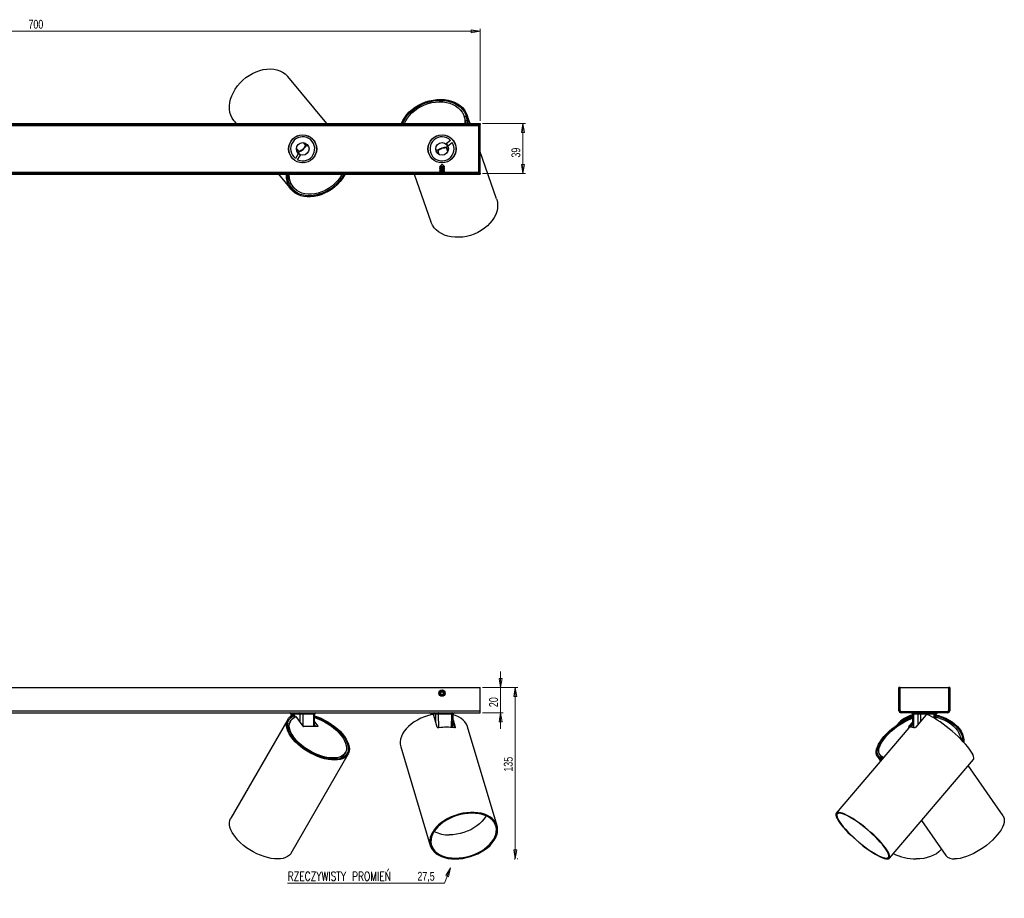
# Model space of a CAD drawing. Header units: millimetres. Extents: x 223 to 1014, y 381 to 728.
# Tile 2 of 2: x 626 to 1014, y 381 to 728. Entities that reach past the tile are written whole.
import ezdxf

# ---------------------------------------------------------------- set-up
doc = ezdxf.new("R2010")
doc.units = ezdxf.units.MM
doc.header["$PDSIZE"] = -1
doc.linetypes.add('CENTERX2', pattern=[20.32, 12.7, -2.54, 2.54, -2.54])
doc.styles.add('SLDTEXTSTYLE0', font='TXT', dxfattribs={"width": 0.75})
doc.styles.add('SLDTEXTSTYLE1', font='TXT', dxfattribs={"width": 0.75, "bigfont": 'bigfont'})
doc.dimstyles.new('SLDDIMSTYLE0', dxfattribs={"dimtxt": 3.5, "dimasz": 3.556, "dimexe": 0, "dimexo": 0.0625, "dimgap": 0.875, "dimtad": 1, "dimdec": 0, "dimlfac": 2, "dimrnd": 1e-09, "dimzin": 12, "dimdsep": 46, "dimtxsty": 'SLDTEXTSTYLE0', "dimblk1": 'CLOSED', "dimblk2": 'CLOSED', "dimsah": 1, "dimcen": 0.09, "dimadec": 0, "dimazin": 3, "dimtfac": 1, "dimtofl": 0, "dimtmove": 0, "dimatfit": 3, "dimldrblk": 'CLOSED', "dimfxl": 0, "dimfrac": 2, "dimtolj": 1, "dimtzin": 12, "dimarcsym": 0})
doc.dimstyles.new('SLDDIMSTYLE1', dxfattribs={"dimtxt": 3.5, "dimasz": 3.556, "dimexe": 0, "dimexo": 0.0625, "dimgap": 0.875, "dimtad": 1, "dimdec": 0, "dimlfac": 2, "dimrnd": 1e-09, "dimzin": 12, "dimdsep": 46, "dimtxsty": 'SLDTEXTSTYLE0', "dimblk1": 'CLOSED', "dimblk2": 'CLOSED', "dimsah": 1, "dimcen": 0.09, "dimadec": 0, "dimazin": 3, "dimtfac": 1, "dimtdec": 0, "dimtmove": 0, "dimatfit": 0, "dimldrblk": 'CLOSED', "dimfxl": 0, "dimfrac": 2, "dimtolj": 1, "dimtzin": 12, "dimarcsym": 0})
doc.dimstyles.new('SLDDIMSTYLE2', dxfattribs={"dimtxt": 3.5, "dimasz": 3.556, "dimexe": 0, "dimexo": 0.0625, "dimgap": 0.875, "dimtad": 0, "dimtih": 1, "dimtoh": 1, "dimdec": 1, "dimlfac": 2, "dimrnd": 1e-09, "dimzin": 12, "dimdsep": 46, "dimtxsty": 'SLDTEXTSTYLE0', "dimblk1": 'CLOSED', "dimblk2": 'CLOSED', "dimsah": 1, "dimcen": 0, "dimadec": 0, "dimazin": 3, "dimtfac": 1, "dimtdec": 1, "dimtofl": 0, "dimtmove": 0, "dimatfit": 3, "dimldrblk": 'CLOSED', "dimfxl": 0, "dimfrac": 2, "dimtolj": 1, "dimtzin": 12, "dimarcsym": 0})
doc.dimstyles.new('SLDDIMSTYLE3', dxfattribs={"dimtxt": 3.5, "dimasz": 3.556, "dimexe": 0, "dimexo": 0.0625, "dimgap": 0.875, "dimtad": 1, "dimdec": 0, "dimlfac": 2, "dimrnd": 1e-09, "dimzin": 12, "dimdsep": 46, "dimtxsty": 'SLDTEXTSTYLE0', "dimblk1": 'CLOSED', "dimblk2": 'CLOSED', "dimsah": 1, "dimcen": 0.09, "dimadec": 0, "dimazin": 3, "dimtfac": 1, "dimtdec": 0, "dimtofl": 0, "dimtmove": 0, "dimatfit": 3, "dimldrblk": 'CLOSED', "dimfxl": 0, "dimfrac": 2, "dimtolj": 1, "dimtzin": 12, "dimarcsym": 0})

# ---------------------------------------------------------------- blocks, each defined once
blk = doc.blocks.new('_Closed')
at = {"color": 0, "linetype": 'ByBlock', "lineweight": -2}
for p, q in [((-1, 0.166667), (0, 0)), ((-1, 0.166667), (-1, -0.166667)), ((0, 0), (-1, -0.166667)), ((0, 0), (-1, 0))]:
    blk.add_line(p, q, dxfattribs=at)
blk = doc.blocks.new('_D')
at = {"color": 7, "linetype": 'Continuous', "lineweight": 0}
for p, q in [((808.49, 464.55), (822.39, 464.55)), ((821.39, 396.85), (821.39, 464.55)), ((822.14, 396.85), (822.39, 396.85))]:
    blk.add_line(p, q, dxfattribs=at)
at = {"color": 7, "linetype": 'Continuous', "lineweight": 18, "xscale": 3.556, "yscale": 3.556}
for p, rotation in [((821.39, 464.55), 90.0000000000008), ((821.39, 396.85), 270.0000000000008)]:
    blk.add_blockref('_Closed', p, dxfattribs=dict(at, rotation=rotation))
at = {"color": 7, "linetype": 'Continuous', "lineweight": 18, "insert": (816.88, 431.29), "char_height": 3.5, "attachment_point": 1, "rotation": 90, "style": 'SLDTEXTSTYLE0'}
blk.add_mtext('135', dxfattribs=at)
blk = doc.blocks.new('_D_1')
at = {"color": 7, "linetype": 'Continuous', "lineweight": 0}
for p, q in [((815.56, 464.55), (815.56, 470.9)), ((808.49, 464.55), (816.56, 464.55)), ((815.56, 464.55), (815.56, 454.55)), ((808.49, 454.55), (816.56, 454.55)), ((815.56, 454.55), (815.56, 448.2))]:
    blk.add_line(p, q, dxfattribs=at)
at = {"color": 7, "linetype": 'Continuous', "lineweight": 18, "xscale": 3.556, "yscale": 3.556}
for p, rotation in [((815.56, 464.55, -34.09), 270.0000000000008), ((815.56, 454.55, -34.09), 90.0000000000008)]:
    blk.add_blockref('_Closed', p, dxfattribs=dict(at, rotation=rotation))
at = {"color": 7, "linetype": 'Continuous', "lineweight": 18, "insert": (811.05, 456.77), "char_height": 3.5, "attachment_point": 1, "rotation": 90, "style": 'SLDTEXTSTYLE0'}
blk.add_mtext('20', dxfattribs=at)
blk = doc.blocks.new('_D_2')
at = {"color": 7, "linetype": 'Continuous', "lineweight": 0}
for p, q in [((795.88, 393.33), (793.4, 387.22)), ((793.4, 387.22), (731.54, 387.22))]:
    blk.add_line(p, q, dxfattribs=at)
at = {"color": 7, "linetype": 'Continuous', "lineweight": 18, "xscale": 3.556, "yscale": 3.556, "rotation": 67.92882569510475}
blk.add_blockref('_Closed', (795.88, 393.33, 23.24), dxfattribs=at)
at = {"color": 7, "linetype": 'Continuous', "lineweight": 18, "char_height": 3.5, "attachment_point": 1}
for s, insert, style in [('RZECZYWISTY PROMIEŃ', (731.54, 391.73), 'SLDTEXTSTYLE1'), ('27,5', (782.76, 391.73), 'SLDTEXTSTYLE0')]:
    blk.add_mtext(s, dxfattribs=dict(at, insert=insert, style=style))
blk = doc.blocks.new('_D_3')
at = {"color": 7, "linetype": 'Continuous', "lineweight": 0}
for p, q in [((457.49, 688.17), (457.49, 724.59)), ((457.49, 723.59), (807.49, 723.59)), ((807.49, 688.17), (807.49, 724.59))]:
    blk.add_line(p, q, dxfattribs=at)
at = {"color": 7, "linetype": 'Continuous', "lineweight": 18, "xscale": 3.556, "yscale": 3.556, "rotation": 180.0000000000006}
blk.add_blockref('_Closed', (457.49, 723.59, 43.8), dxfattribs=at)
at = {"color": 7, "linetype": 'Continuous', "lineweight": 18, "xscale": 3.556, "yscale": 3.556}
blk.add_blockref('_Closed', (807.49, 723.59, 43.8), dxfattribs=at)
at = {"color": 7, "linetype": 'Continuous', "lineweight": 18, "insert": (629.26, 728.11), "char_height": 3.5, "attachment_point": 1, "style": 'SLDTEXTSTYLE0'}
blk.add_mtext('700', dxfattribs=at)
blk = doc.blocks.new('_D_4')
at = {"color": 7, "linetype": 'Continuous', "lineweight": 0}
for p, q in [((808.49, 687.17), (825.38, 687.17)), ((824.38, 687.17), (824.38, 667.5)), ((808.49, 667.5), (825.38, 667.5))]:
    blk.add_line(p, q, dxfattribs=at)
at = {"color": 7, "linetype": 'Continuous', "lineweight": 18, "xscale": 3.556, "yscale": 3.556}
for p, rotation in [((824.38, 687.17, 43.8), 90.00000000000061), ((824.38, 667.5, 43.8), 270.0000000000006)]:
    blk.add_blockref('_Closed', p, dxfattribs=dict(at, rotation=rotation))
at = {"color": 7, "linetype": 'Continuous', "lineweight": 18, "insert": (819.87, 673.72), "char_height": 3.5, "attachment_point": 1, "rotation": 90, "style": 'SLDTEXTSTYLE0'}
blk.add_mtext('39', dxfattribs=at)

msp = doc.modelspace()

# ---------------------------------------------------------------- linework, layer by layer
at = {"color": 7, "linetype": 'Continuous', "lineweight": 25}
for p, q in [((747.052, 687.174), (731.582, 705.743)), ((710.453, 688.141), (711.259, 687.174)), ((801.378, 689.562), (801.155, 690.193)), ((801.991, 690.041), (801.295, 689.796)), ((801.686, 688.343), (802.261, 688.546)), ((803.543, 687.174), (802.334, 690.608)), ((457.487, 687.174), (807.487, 687.174)), ((457.487, 686.774), (807.487, 686.774)), ((807.487, 686.774), (806.987, 686.774)), ((806.987, 667.574), (806.987, 686.774)), ((807.487, 687.174), (807.487, 686.774)), ((807.487, 667.574), (807.487, 686.774)), ((732.648, 679.893), (732.794, 680.044)), ((735.512, 682.307), (735.687, 682.424)), ((737.749, 682.718), (737.792, 682.666)), ((788.036, 680.406), (788.016, 680.463)), ((788.367, 680.893), (788.467, 680.929)), ((788.465, 680.999), (788.57, 681.036)), ((793.12, 682.638), (793.226, 682.675)), ((793.268, 682.619), (793.368, 682.654)), ((793.911, 682.538), (793.931, 682.481)), ((795.862, 680.517), (794.166, 679.159)), ((794.665, 682.279), (794.688, 682.215)), ((732.03, 677.865), (731.987, 677.917)), ((735.949, 676.286), (735.307, 677.057)), ((737.996, 679.297), (738.638, 678.526)), ((742.943, 676.484), (742.987, 676.431)), ((787.613, 679.724), (787.591, 679.788)), ((791.269, 675.362), (790.936, 676.309)), ((794.166, 679.159), (794.791, 678.379)), ((794.237, 677.471), (794.571, 676.525)), ((794.791, 678.379), (796.487, 679.736)), ((735.747, 675.242), (734.631, 673.379)), ((735.489, 672.865), (736.605, 674.728)), ((736.605, 674.728), (735.747, 675.242)), ((742.59, 674.992), (742.504, 674.92)), ((742.644, 675.125), (742.563, 675.057)), ((742.785, 675.697), (742.823, 675.651)), ((796.074, 672.939), (795.884, 672.849)), ((797.36, 674.625), (797.383, 674.56)), ((814, 657.471), (807.487, 675.973)), ((737.224, 671.631), (737.181, 671.683)), ((738.022, 671.65), (737.983, 671.697)), ((738.653, 671.799), (738.571, 671.731)), ((738.798, 671.833), (738.712, 671.761)), ((790.308, 672.07), (790.285, 672.134)), ((791.682, 670.174), (791.487, 670.038)), ((791.487, 670.038), (791.487, 669.99)), ((792.449, 670.038), (791.487, 670.038)), ((791.487, 669.99), (791.682, 669.853)), ((792.449, 669.99), (791.487, 669.99)), ((791.682, 669.853), (791.487, 669.717)), ((791.487, 669.717), (791.487, 669.669)), ((792.449, 669.717), (791.487, 669.717)), ((791.487, 669.669), (791.682, 669.533)), ((792.449, 669.669), (791.487, 669.669)), ((791.682, 669.533), (791.487, 669.396)), ((791.487, 669.396), (791.487, 669.348)), ((792.449, 669.396), (791.487, 669.396)), ((791.487, 669.348), (791.682, 669.212)), ((792.449, 669.348), (791.487, 669.348)), ((791.682, 669.212), (791.487, 669.075)), ((791.487, 669.075), (791.487, 669.028)), ((792.449, 669.075), (791.487, 669.075)), ((791.487, 669.028), (791.682, 668.891)), ((792.449, 669.028), (791.487, 669.028)), ((791.682, 668.891), (791.487, 668.754)), ((791.487, 668.754), (791.487, 668.707)), ((792.449, 668.754), (791.487, 668.754)), ((791.487, 668.707), (791.682, 668.57)), ((792.449, 668.707), (791.487, 668.707)), ((791.682, 668.57), (791.487, 668.434)), ((791.487, 668.434), (791.487, 668.386)), ((792.449, 668.434), (791.487, 668.434)), ((791.487, 668.386), (791.682, 668.249)), ((792.449, 668.386), (791.487, 668.386)), ((792.487, 671.174), (791.567, 670.255)), ((791.567, 670.255), (791.682, 670.174)), ((793.406, 670.255), (791.567, 670.255)), ((792.457, 670.174), (791.682, 670.174)), ((792.457, 669.853), (791.682, 669.853)), ((792.457, 669.533), (791.682, 669.533)), ((792.457, 669.212), (791.682, 669.212)), ((792.457, 668.891), (791.682, 668.891)), ((792.457, 668.57), (791.682, 668.57)), ((792.548, 671.675), (792.343, 671.626)), ((793.487, 670.038), (792.449, 670.038)), ((793.487, 669.99), (792.449, 669.99)), ((793.487, 669.717), (792.449, 669.717)), ((793.487, 669.669), (792.449, 669.669)), ((793.487, 669.396), (792.449, 669.396)), ((793.487, 669.348), (792.449, 669.348)), ((793.487, 669.075), (792.449, 669.075)), ((793.487, 669.028), (792.449, 669.028)), ((793.487, 668.754), (792.449, 668.754)), ((793.487, 668.707), (792.449, 668.707)), ((793.487, 668.434), (792.449, 668.434)), ((793.487, 668.386), (792.449, 668.386)), ((793.292, 670.174), (792.457, 670.174)), ((793.292, 669.853), (792.457, 669.853)), ((793.292, 669.533), (792.457, 669.533)), ((793.292, 669.212), (792.457, 669.212)), ((793.292, 668.891), (792.457, 668.891)), ((793.292, 668.57), (792.457, 668.57)), ((793.406, 670.255), (792.487, 671.174)), ((793.292, 670.174), (793.406, 670.255)), ((793.487, 670.038), (793.292, 670.174)), ((793.292, 669.853), (793.487, 669.99)), ((793.487, 669.717), (793.292, 669.853)), ((793.292, 669.533), (793.487, 669.669)), ((793.487, 669.396), (793.292, 669.533)), ((793.292, 669.212), (793.487, 669.348)), ((793.487, 669.075), (793.292, 669.212)), ((793.292, 668.891), (793.487, 669.028)), ((793.487, 668.754), (793.292, 668.891)), ((793.292, 668.57), (793.487, 668.707)), ((793.487, 668.434), (793.292, 668.57)), ((793.292, 668.249), (793.487, 668.386)), ((793.487, 669.99), (793.487, 670.038)), ((793.487, 669.669), (793.487, 669.717)), ((793.487, 669.348), (793.487, 669.396)), ((793.487, 669.028), (793.487, 669.075)), ((793.487, 668.707), (793.487, 668.754)), ((793.487, 668.386), (793.487, 668.434)), ((457.487, 667.574), (807.487, 667.574)), ((457.487, 667.174), (807.487, 667.174)), ((727.921, 667.174), (732.941, 661.15)), ((781.43, 667.174), (788.061, 648.339)), ((791.682, 668.249), (791.487, 668.113)), ((791.487, 668.113), (791.487, 668.065)), ((792.449, 668.113), (791.487, 668.113)), ((791.487, 668.065), (791.682, 667.929)), ((792.449, 668.065), (791.487, 668.065)), ((791.682, 667.929), (791.487, 667.792)), ((791.487, 667.792), (791.487, 667.744)), ((792.449, 667.792), (791.487, 667.792)), ((791.487, 667.744), (791.682, 667.608)), ((792.449, 667.744), (791.487, 667.744)), ((791.682, 667.608), (791.634, 667.574)), ((792.457, 668.249), (791.682, 668.249)), ((792.457, 667.929), (791.682, 667.929)), ((792.457, 667.608), (791.682, 667.608)), ((793.487, 668.113), (792.449, 668.113)), ((793.487, 668.065), (792.449, 668.065)), ((793.487, 667.792), (792.449, 667.792)), ((793.487, 667.744), (792.449, 667.744)), ((793.292, 668.249), (792.457, 668.249)), ((793.292, 667.929), (792.457, 667.929)), ((793.292, 667.608), (792.457, 667.608)), ((793.487, 668.113), (793.292, 668.249)), ((793.292, 667.929), (793.487, 668.065)), ((793.487, 667.792), (793.292, 667.929)), ((793.292, 667.608), (793.487, 667.744)), ((793.339, 667.574), (793.292, 667.608)), ((793.487, 668.065), (793.487, 668.113)), ((793.487, 667.744), (793.487, 667.792)), ((807.487, 667.574), (806.987, 667.574)), ((807.487, 667.574), (807.487, 667.174)), ((732.759, 663.499), (732.291, 663.109)), ((733.065, 661.801), (733.631, 662.273)), ((733.473, 662.464), (733.901, 661.95)), ((457.487, 464.552), (807.487, 464.552)), ((792.179, 462.791), (791.91, 462.281)), ((792.179, 462.791), (792.756, 462.813)), ((792.756, 462.813), (793.064, 462.324)), ((807.487, 455.352), (807.487, 464.552)), ((973.22, 464.552), (972.82, 464.552)), ((972.82, 455.352), (972.82, 464.552)), ((973.22, 464.552), (992.42, 464.552)), ((973.22, 455.452), (973.22, 464.552)), ((973.22, 455.352), (973.22, 464.552)), ((992.42, 464.552), (992.42, 455.452)), ((992.82, 464.552), (992.42, 464.552)), ((992.42, 464.552), (992.42, 455.352)), ((992.82, 464.552), (992.82, 455.352)), ((792.217, 461.792), (791.91, 462.281)), ((792.217, 461.792), (792.794, 461.813)), ((792.794, 461.813), (793.064, 462.324)), ((457.487, 455.352), (807.487, 455.352)), ((807.487, 454.552), (807.487, 455.352)), ((972.82, 455.352), (973.22, 455.352)), ((973.62, 454.952), (973.62, 454.552)), ((992.02, 454.952), (973.62, 454.952)), ((991.92, 454.952), (973.72, 454.952)), ((992.02, 454.552), (992.02, 454.952)), ((992.42, 455.352), (992.82, 455.352)), ((457.487, 454.552), (807.487, 454.552)), ((731.592, 451.913), (709.105, 412.899)), ((732.675, 451.288), (732.246, 450.545)), ((732.759, 454.058), (732.77, 453.17)), ((736.548, 454.057), (732.933, 454.057)), ((734.27, 453.444), (734.019, 453.797)), ((734.364, 453.178), (734.041, 452.618)), ((734.415, 453.43), (734.166, 453.78)), ((737.651, 449.228), (734.952, 453.025)), ((741.944, 454.057), (737.605, 454.057)), ((742.153, 449.061), (742.214, 454.058)), ((742.176, 450.968), (743.413, 449.228)), ((788.135, 454.058), (788.139, 453.697)), ((790.053, 454.057), (788.177, 454.057)), ((790.592, 448.882), (789.203, 453.527)), ((796.338, 454.057), (791.01, 454.057)), ((796.779, 448.691), (796.838, 454.058)), ((796.804, 450.987), (797.517, 448.605)), ((796.813, 451.737), (797.666, 448.882)), ((992.02, 454.552), (973.62, 454.552)), ((976.765, 449.228), (978.132, 450.831)), ((976.91, 448.882), (978.505, 450.76)), ((978.092, 454.058), (978.138, 450.329)), ((978.468, 454.058), (978.528, 448.689)), ((980.386, 454.057), (978.511, 454.057)), ((983.345, 453.527), (979.4, 448.882)), ((986.671, 454.057), (981.343, 454.057)), ((987.151, 452.149), (987.172, 454.058)), ((987.59, 451.878), (987.155, 452.508)), ((987.522, 451.976), (987.548, 454.058)), ((731.781, 448.696), (731.687, 448.534)), ((743.34, 449.061), (737.962, 449.061)), ((742.16, 449.645), (742.575, 449.061)), ((743.326, 449.077), (743.413, 449.228)), ((814.204, 409.972), (802.538, 448.985)), ((976.673, 448.608), (948.071, 414.934)), ((976.765, 449.228), (976.869, 449.077)), ((977.062, 449.061), (976.782, 449.061)), ((977.55, 448.858), (978.513, 449.993)), ((997.5, 444.496), (997.114, 444.496)), ((776.191, 441.107), (787.857, 402.093)), ((732.93, 399.166), (755.417, 438.18)), ((753.906, 438.061), (754.334, 438.804)), ((964.289, 437.223), (965.507, 435.462)), ((965.317, 437.934), (965.831, 437.191)), ((969.031, 397.131), (1002.168, 436.145)), ((1013.895, 413.856), (1000.133, 433.749)), ((981.704, 412.052), (991.28, 398.209))]:
    msp.add_line(p, q, dxfattribs=at)
at = {"color": 7, "linetype": 'CENTERX2'}
for p, q in [((457.487, 686.846), (807.487, 686.846)), ((807.487, 667.503), (457.487, 667.503))]:
    msp.add_line(p, q, dxfattribs=at)
at = {"color": 8, "linetype": 'Continuous', "lineweight": 25}
for p, q in [((457.987, 686.374), (806.987, 686.374)), ((473.357, 667.974), (791.616, 667.974)), ((793.357, 667.974), (806.987, 667.974)), ((732.933, 454.057), (732.942, 453.283)), ((736.552, 450.774), (736.548, 454.057)), ((737.605, 454.057), (737.61, 449.286)), ((741.883, 449.061), (741.944, 454.057)), ((788.177, 454.057), (788.181, 453.707)), ((790.071, 450.622), (790.053, 454.057)), ((791.01, 454.057), (791.039, 448.593)), ((796.279, 448.755), (796.338, 454.057)), ((978.468, 454.057), (978.266, 454.057)), ((978.266, 454.057), (978.309, 450.53)), ((978.511, 454.057), (978.571, 448.677)), ((980.408, 450.068), (980.386, 454.057)), ((981.343, 454.057), (981.358, 451.187)), ((986.653, 452.445), (986.671, 454.057)), ((987.278, 454.057), (987.172, 454.057)), ((987.257, 452.36), (987.278, 454.057)), ((731.701, 448.382), (731.792, 448.254)), ((743.326, 449.061), (743.326, 449.077)), ((797.569, 448.618), (797.666, 448.882)), ((976.869, 449.077), (976.869, 449.061)), ((976.91, 448.882), (977.001, 448.795))]:
    msp.add_line(p, q, dxfattribs=at)
at = {"color": 7, "linetype": 'Continuous', "lineweight": 25, "flags": 128}
for points in [[(710.453, 688.141), (710.271, 688.369), (709.63, 689.348), (709.138, 690.426), (708.8, 691.589), (708.622, 692.821), (708.605, 694.108), (708.751, 695.431), (709.056, 696.775), (709.517, 698.12), (710.128, 699.45), (710.881, 700.747), (711.766, 701.995), (712.771, 703.177), (713.885, 704.277), (715.091, 705.282), (716.374, 706.178), (717.718, 706.954), (719.105, 707.599), (720.517, 708.106), (721.936, 708.466), (723.342, 708.677), (724.718, 708.735), (726.046, 708.638), (727.309, 708.39), (728.489, 707.992), (729.572, 707.45), (730.543, 706.771), (731.39, 705.964), (731.582, 705.743)], [(776.529, 687.174), (776.546, 687.219), (777.07, 688.408), (777.752, 689.566), (778.582, 690.68), (779.55, 691.734), (780.644, 692.715), (781.849, 693.611), (783.149, 694.411), (784.53, 695.104), (785.972, 695.681), (787.457, 696.134), (788.967, 696.459), (790.482, 696.651), (791.982, 696.707), (793.449, 696.627), (794.864, 696.411), (796.209, 696.064), (797.466, 695.588), (798.62, 694.99), (799.655, 694.278), (800.559, 693.46), (801.32, 692.548), (801.928, 691.553), (802.376, 690.487), (802.657, 689.365), (802.769, 688.2), (802.728, 687.174)], [(777.011, 687.174), (777.351, 687.984), (777.99, 689.151), (778.784, 690.276), (779.725, 691.343), (780.797, 692.337), (781.988, 693.244), (783.279, 694.053), (784.655, 694.751), (786.095, 695.33), (787.58, 695.781), (789.09, 696.098), (790.603, 696.277), (792.099, 696.316), (793.558, 696.213), (794.959, 695.971), (796.284, 695.592), (797.513, 695.081), (798.63, 694.447), (799.62, 693.697), (800.469, 692.842), (801.165, 691.893), (801.699, 690.865), (802.064, 689.769), (802.254, 688.623), (802.267, 687.441), (802.246, 687.174)], [(777.734, 687.174), (778.185, 688.186), (778.851, 689.31), (779.67, 690.385), (780.629, 691.397), (781.716, 692.332), (782.915, 693.175), (784.207, 693.914), (785.574, 694.538), (786.997, 695.039), (788.454, 695.409), (789.924, 695.642), (791.386, 695.736), (792.819, 695.689), (794.201, 695.501), (795.513, 695.176), (796.736, 694.717), (797.851, 694.133), (798.843, 693.43), (799.696, 692.62), (800.4, 691.715), (800.942, 690.727), (801.316, 689.67), (801.517, 688.561), (801.54, 687.415), (801.523, 687.174)], [(735.307, 677.057), (735.126, 677.184), (734.987, 677.217)], [(735.74, 675.386), (735.923, 675.594), (736.033, 675.842), (736.042, 676.085), (735.949, 676.286), (735.769, 676.413), (735.528, 676.448), (735.264, 676.385), (735.137, 676.32)], [(736.051, 675.979), (736.866, 676.412), (737.649, 676.979)], [(737.649, 676.979), (738.348, 677.647), (738.921, 678.371)], [(737.896, 679.641), (737.903, 679.497), (737.996, 679.297)], [(792.402, 677.414), (791.514, 677.031), (790.725, 676.553)], [(794.249, 677.794), (793.334, 677.672), (792.402, 677.414)], [(794.747, 678.242), (794.503, 678.111), (794.314, 677.916), (794.22, 677.691), (794.237, 677.471), (794.362, 677.289), (794.575, 677.173), (794.845, 677.139), (794.987, 677.156)], [(794.571, 676.525), (794.695, 676.342), (794.815, 676.263)], [(791.243, 675.006), (791.286, 675.142), (791.269, 675.362)], [(754.251, 667.174), (754.005, 666.737), (753.188, 665.477), (752.248, 664.274), (751.195, 663.144), (750.045, 662.101), (748.811, 661.158), (747.509, 660.327), (746.156, 659.619), (744.77, 659.043), (743.367, 658.607), (741.965, 658.315), (740.584, 658.173), (739.24, 658.18), (737.95, 658.338), (736.731, 658.645), (735.599, 659.096), (734.568, 659.685), (733.651, 660.406), (732.859, 661.249), (732.204, 662.203), (731.694, 663.256), (731.334, 664.394), (731.129, 665.603), (731.083, 666.868), (731.096, 667.174)], [(753.805, 667.174), (753.729, 667.038), (752.93, 665.773), (752.001, 664.565), (750.955, 663.431), (749.807, 662.386), (748.573, 661.446), (747.268, 660.622), (745.912, 659.926), (744.523, 659.369), (743.12, 658.957), (741.722, 658.695), (740.349, 658.589), (739.019, 658.638), (737.751, 658.844), (736.562, 659.201), (735.468, 659.707), (734.484, 660.353), (733.625, 661.131), (732.901, 662.03), (732.323, 663.039), (731.899, 664.142), (731.634, 665.325), (731.533, 666.571), (731.542, 667.174)], [(753.134, 667.174), (752.866, 666.723), (752.036, 665.515), (751.083, 664.372), (750.019, 663.31), (748.86, 662.345), (747.624, 661.49), (746.327, 660.759), (744.989, 660.161), (743.63, 659.706), (742.269, 659.4), (740.926, 659.247), (739.62, 659.251), (738.371, 659.41), (737.197, 659.722), (736.115, 660.184), (735.14, 660.787), (734.287, 661.524), (733.567, 662.384), (732.993, 663.354), (732.572, 664.419), (732.31, 665.566), (732.21, 666.776), (732.213, 667.174)], [(814, 657.471), (814.092, 657.194), (814.351, 656.053), (814.437, 654.871), (814.348, 653.663), (814.085, 652.446), (813.652, 651.234), (813.054, 650.044), (812.3, 648.892), (811.399, 647.791), (810.363, 646.758), (809.205, 645.805), (807.94, 644.944), (806.586, 644.187), (805.159, 643.543), (803.678, 643.022), (802.162, 642.63), (800.632, 642.371), (799.107, 642.25), (797.607, 642.267), (796.152, 642.424), (794.761, 642.717), (793.451, 643.143), (792.24, 643.696), (791.143, 644.369), (790.176, 645.153), (789.349, 646.039), (788.676, 647.014), (788.163, 648.066), (788.061, 648.339)], [(742.205, 453.333), (743.332, 452.936), (744.735, 452.351), (746.122, 451.673), (747.476, 450.911), (748.779, 450.073), (750.015, 449.171), (751.168, 448.217), (752.223, 447.222), (753.166, 446.199), (753.986, 445.161), (754.672, 444.122), (755.215, 443.095), (755.609, 442.093), (755.848, 441.128), (755.929, 440.214), (755.852, 439.361), (755.617, 438.581), (755.227, 437.883), (754.687, 437.277), (754.005, 436.771), (753.188, 436.37), (752.248, 436.08), (751.195, 435.904), (750.045, 435.845), (748.811, 435.904), (747.509, 436.08), (746.156, 436.37), (744.77, 436.771), (743.367, 437.277), (741.965, 437.883), (740.584, 438.581), (739.24, 439.361), (737.95, 440.214), (736.731, 441.128), (735.599, 442.093), (734.568, 443.095), (733.651, 444.122), (732.859, 445.161), (732.204, 446.199), (731.694, 447.222), (731.334, 448.217), (731.129, 449.171), (731.083, 450.073), (731.196, 450.911), (731.466, 451.673), (731.889, 452.351), (732.461, 452.936), (733.174, 453.42), (734.019, 453.797), (734.019, 453.797)], [(742.202, 453.048), (743.586, 452.553), (744.986, 451.949), (746.366, 451.251), (747.707, 450.467), (748.99, 449.609), (750.198, 448.687), (751.314, 447.716), (752.322, 446.709), (753.21, 445.678), (753.963, 444.639), (754.574, 443.605), (755.032, 442.591), (755.331, 441.611), (755.468, 440.678), (755.441, 439.805), (755.25, 439.004), (754.897, 438.286), (754.388, 437.661), (753.729, 437.138), (752.93, 436.723), (752.001, 436.423), (750.955, 436.241), (749.807, 436.18), (748.573, 436.241), (747.268, 436.423), (745.912, 436.723), (744.523, 437.138), (743.12, 437.661), (741.722, 438.286), (740.349, 439.004), (739.019, 439.805), (737.751, 440.678), (736.562, 441.611), (735.468, 442.591), (734.484, 443.605), (733.625, 444.639), (732.901, 445.678), (732.323, 446.709), (731.899, 447.716), (731.634, 448.687), (731.533, 449.609), (731.596, 450.467), (731.822, 451.251), (732.209, 451.949), (732.751, 452.553), (733.441, 453.054), (734.27, 453.444), (734.27, 453.444)], [(742.197, 452.62), (743.412, 452.194), (744.773, 451.619), (746.115, 450.948), (747.419, 450.191), (748.667, 449.359), (749.839, 448.465), (750.919, 447.521), (751.891, 446.541), (752.742, 445.539), (753.457, 444.53), (754.028, 443.528), (754.446, 442.548), (754.704, 441.605), (754.799, 440.712), (754.73, 439.882), (754.498, 439.127), (754.105, 438.459), (753.559, 437.886), (752.866, 437.417), (752.036, 437.06), (751.083, 436.818), (750.019, 436.697), (748.86, 436.697), (747.624, 436.818), (746.327, 437.06), (744.989, 437.417), (743.63, 437.886), (742.269, 438.459), (740.926, 439.127), (739.62, 439.882), (738.371, 440.712), (737.197, 441.605), (736.115, 442.548), (735.14, 443.528), (734.287, 444.53), (733.567, 445.539), (732.993, 446.541), (732.572, 447.521), (732.31, 448.465), (732.21, 449.359), (732.275, 450.191), (732.504, 450.948), (732.893, 451.619), (733.436, 452.194), (734.125, 452.665), (734.952, 453.025), (734.952, 453.025)], [(737.605, 454.057), (737.611, 454.154), (737.63, 454.247), (737.66, 454.332), (737.699, 454.407), (737.748, 454.469), (737.803, 454.515), (737.863, 454.543), (737.925, 454.552)], [(741.944, 454.057), (741.951, 454.154), (741.97, 454.247), (741.999, 454.332), (742.039, 454.407), (742.087, 454.469), (742.143, 454.515), (742.202, 454.543), (742.264, 454.552)], [(788.583, 453.797), (787.077, 453.42), (785.601, 452.936), (784.173, 452.351), (782.811, 451.673), (781.533, 450.911), (780.355, 450.073), (779.293, 449.171), (778.358, 448.217), (777.565, 447.222), (776.922, 446.199), (776.438, 445.161), (776.12, 444.122), (775.97, 443.095), (775.992, 442.093), (776.185, 441.128), (776.191, 441.107)], [(791.176, 454.552), (791.143, 454.543), (791.112, 454.515), (791.084, 454.469), (791.059, 454.407), (791.038, 454.332), (791.023, 454.247), (791.013, 454.154), (791.01, 454.057)], [(796.504, 454.552), (796.471, 454.543), (796.44, 454.515), (796.412, 454.469), (796.387, 454.407), (796.366, 454.332), (796.351, 454.247), (796.341, 454.154), (796.338, 454.057)], [(802.538, 448.985), (802.479, 449.171), (802.081, 450.073), (801.521, 450.911), (800.806, 451.673), (799.944, 452.351), (798.947, 452.936), (797.828, 453.42), (796.835, 453.735)], [(966.02, 436.066), (965.972, 436.08), (965.265, 436.37), (964.689, 436.771), (964.252, 437.277), (963.961, 437.883), (963.818, 438.581), (963.826, 439.361), (963.984, 440.214), (964.29, 441.128), (964.741, 442.093), (965.331, 443.095), (966.052, 444.122), (966.894, 445.161), (967.848, 446.199), (968.901, 447.222), (970.04, 448.217), (971.249, 449.171), (972.514, 450.073), (973.818, 450.911), (975.146, 451.673), (976.478, 452.351), (977.8, 452.936), (978.105, 453.058)], [(966.311, 436.409), (966.268, 436.423), (965.572, 436.723), (965.014, 437.138), (964.602, 437.661), (964.341, 438.286), (964.234, 439.004), (964.284, 439.805), (964.489, 440.678), (964.847, 441.611), (965.352, 442.591), (965.999, 443.605), (966.777, 444.639), (967.676, 445.678), (968.684, 446.709), (969.787, 447.716), (970.97, 448.687), (972.217, 449.609), (973.51, 450.467), (974.832, 451.251), (976.164, 451.949), (977.488, 452.553), (978.108, 452.803)], [(966.75, 436.926), (966.404, 437.06), (965.807, 437.417), (965.352, 437.886), (965.045, 438.459), (964.893, 439.127), (964.896, 439.882), (965.055, 440.712), (965.368, 441.605), (965.829, 442.548), (966.433, 443.528), (967.17, 444.53), (968.03, 445.539), (968.999, 446.541), (970.065, 447.521), (971.211, 448.465), (972.422, 449.359), (973.678, 450.191), (974.962, 450.948), (976.256, 451.619), (977.54, 452.194), (978.112, 452.421)], [(981.509, 454.552), (981.477, 454.543), (981.446, 454.515), (981.417, 454.469), (981.392, 454.407), (981.371, 454.332), (981.356, 454.247), (981.346, 454.154), (981.343, 454.057)], [(1002.168, 436.145), (1002.296, 436.37), (1002.352, 436.771), (1002.272, 437.277), (1002.057, 437.883), (1001.709, 438.581), (1001.233, 439.361), (1000.636, 440.214), (999.923, 441.128), (999.106, 442.093), (998.194, 443.095), (997.199, 444.122), (996.133, 445.161), (995.011, 446.199), (993.846, 447.222), (992.653, 448.217), (991.448, 449.171), (990.247, 450.073), (989.063, 450.911), (987.914, 451.673), (986.812, 452.351), (985.773, 452.936), (984.809, 453.42), (983.933, 453.797)], [(986.837, 454.552), (986.805, 454.543), (986.774, 454.515), (986.745, 454.469), (986.72, 454.407), (986.699, 454.332), (986.684, 454.247), (986.674, 454.154), (986.671, 454.057)], [(987.154, 452.417), (987.18, 452.351), (987.274, 452.074)], [(987.278, 454.057), (987.284, 454.154), (987.303, 454.247), (987.333, 454.332), (987.372, 454.407), (987.421, 454.469), (987.476, 454.515), (987.536, 454.543), (987.598, 454.552)], [(987.532, 452.81), (988.061, 452.665), (989.475, 452.194), (990.82, 451.619), (992.078, 450.948), (993.229, 450.191), (994.258, 449.359), (995.149, 448.465), (995.889, 447.521), (996.468, 446.541), (996.876, 445.539), (997.109, 444.53), (997.148, 444.173)], [(987.538, 453.316), (988.49, 453.054), (989.937, 452.553), (991.314, 451.949), (992.601, 451.251), (993.781, 450.467), (994.837, 449.609), (995.755, 448.687), (996.523, 447.716), (997.129, 446.709), (997.565, 445.678), (997.826, 444.639), (997.908, 443.605), (997.903, 443.402)], [(987.543, 453.652), (988.414, 453.42), (989.871, 452.936), (991.264, 452.351), (992.574, 451.673), (993.785, 450.911), (994.881, 450.073), (995.848, 449.171), (996.673, 448.217), (997.347, 447.222), (997.86, 446.199), (998.206, 445.161), (998.381, 444.122), (998.382, 443.095), (998.364, 442.913)], [(743.413, 449.228), (743.432, 449.196), (743.444, 449.164), (743.447, 449.135), (743.441, 449.11), (743.426, 449.089), (743.404, 449.074), (743.375, 449.064), (743.34, 449.061)], [(978.826, 448.599), (978.441, 448.713), (978.086, 448.794), (977.763, 448.843), (977.474, 448.86), (977.219, 448.843), (976.999, 448.794), (976.815, 448.713), (976.668, 448.599)], [(976.782, 449.061), (976.753, 449.064), (976.732, 449.074), (976.717, 449.089), (976.711, 449.11), (976.712, 449.135), (976.722, 449.164), (976.74, 449.196), (976.765, 449.228)], [(727.558, 396.832), (726.311, 396.892), (724.995, 397.071), (723.627, 397.367), (722.226, 397.776), (720.808, 398.292), (719.393, 398.91), (718, 399.62), (716.646, 400.414), (715.348, 401.281), (714.125, 402.21), (712.992, 403.189), (711.963, 404.205), (711.052, 405.245), (710.271, 406.295), (709.63, 407.342), (709.138, 408.372), (708.8, 409.371), (708.622, 410.326), (708.605, 411.226), (708.751, 412.058), (709.056, 412.811), (709.105, 412.899)], [(797.638, 396.832), (799.138, 396.892), (800.663, 397.071), (802.193, 397.367), (803.708, 397.776), (805.188, 398.292), (806.614, 398.91), (807.967, 399.62), (809.229, 400.414), (810.385, 401.281), (811.419, 402.21), (812.317, 403.189), (813.068, 404.205), (813.662, 405.245), (814.092, 406.295), (814.351, 407.342), (814.437, 408.372), (814.348, 409.371), (814.085, 410.326), (813.652, 411.226), (813.054, 412.058), (812.3, 412.811), (811.399, 413.476), (810.363, 414.044), (809.205, 414.508), (807.94, 414.861), (806.586, 415.099), (805.159, 415.218), (803.678, 415.218), (802.162, 415.099), (800.632, 414.861), (799.107, 414.508), (797.607, 414.044), (796.152, 413.476), (794.761, 412.811), (793.451, 412.058), (792.24, 411.226), (791.143, 410.326), (790.176, 409.371), (789.349, 408.372), (788.676, 407.342), (788.163, 406.295), (787.818, 405.245), (787.645, 404.205), (787.647, 403.189), (787.823, 402.21), (788.172, 401.281), (788.688, 400.414), (789.365, 399.62), (790.194, 398.91), (791.164, 398.292), (792.263, 397.776), (793.476, 397.367), (794.788, 397.071), (796.181, 396.892), (797.638, 396.832)], [(797.761, 397.166), (799.234, 397.226), (800.731, 397.405), (802.233, 397.701), (803.718, 398.109), (805.167, 398.625), (806.56, 399.24), (807.878, 399.948), (809.103, 400.738), (810.219, 401.599), (811.212, 402.521), (812.066, 403.49), (812.771, 404.493), (813.317, 405.517), (813.698, 406.548), (813.907, 407.572), (813.941, 408.575), (813.802, 409.544), (813.489, 410.466), (813.008, 411.327), (812.365, 412.117), (811.569, 412.825), (810.63, 413.44), (809.562, 413.956), (808.378, 414.364), (807.094, 414.66), (805.729, 414.839), (804.3, 414.899), (802.827, 414.839), (801.33, 414.66), (799.828, 414.364), (798.343, 413.956), (796.895, 413.44), (795.502, 412.825), (794.184, 412.117), (792.958, 411.327), (791.842, 410.466), (790.85, 409.544), (789.995, 408.575), (789.29, 407.572), (788.744, 406.548), (788.363, 405.517), (788.155, 404.493), (788.12, 403.49), (788.26, 402.521), (788.572, 401.599), (789.053, 400.738), (789.696, 399.948), (790.492, 399.24), (791.431, 398.625), (792.5, 398.109), (793.683, 397.701), (794.967, 397.405), (796.332, 397.226), (797.761, 397.166)], [(809.829, 413.842), (809.637, 413.492), (808.991, 412.522), (808.198, 411.583), (807.267, 410.689), (806.212, 409.851), (805.048, 409.081), (803.791, 408.391), (802.459, 407.789), (801.07, 407.285), (799.645, 406.886), (798.202, 406.596), (796.762, 406.421), (795.346, 406.362)], [(968.189, 396.832), (968.646, 396.892), (968.972, 397.071), (969.163, 397.367), (969.214, 397.776), (969.127, 398.292), (968.902, 398.91), (968.542, 399.62), (968.052, 400.414), (967.438, 401.281), (966.708, 402.21), (965.871, 403.189), (964.94, 404.205), (963.925, 405.245), (962.84, 406.295), (961.698, 407.342), (960.516, 408.372), (959.309, 409.371), (958.091, 410.326), (956.88, 411.226), (955.69, 412.058), (954.537, 412.811), (953.437, 413.476), (952.404, 414.044), (951.45, 414.508), (950.589, 414.861), (949.832, 415.099), (949.189, 415.218), (948.668, 415.218), (948.275, 415.099), (948.017, 414.861), (947.895, 414.508), (947.913, 414.044), (948.07, 413.476), (948.363, 412.811), (948.788, 412.058), (949.341, 411.226), (950.015, 410.326), (950.799, 409.371), (951.685, 408.372), (952.66, 407.342), (953.711, 406.295), (954.826, 405.245), (955.99, 404.205), (957.186, 403.189), (958.401, 402.21), (959.618, 401.281), (960.82, 400.414), (961.993, 399.62), (963.122, 398.91), (964.19, 398.292), (965.185, 397.776), (966.094, 397.367), (966.904, 397.071), (967.605, 396.892), (968.189, 396.832)], [(967.838, 397.166), (968.286, 397.226), (968.603, 397.405), (968.783, 397.701), (968.825, 398.109), (968.728, 398.625), (968.494, 399.24), (968.125, 399.948), (967.626, 400.738), (967.005, 401.599), (966.269, 402.521), (965.429, 403.49), (964.497, 404.493), (963.483, 405.517), (962.403, 406.548), (961.271, 407.572), (960.102, 408.575), (958.912, 409.544), (957.717, 410.466), (956.534, 411.327), (955.378, 412.117), (954.264, 412.825), (953.209, 413.44), (952.226, 413.956), (951.328, 414.364), (950.528, 414.66), (949.837, 414.839), (949.263, 414.899), (948.815, 414.839), (948.499, 414.66), (948.318, 414.364), (948.276, 413.956), (948.373, 413.44), (948.608, 412.825), (948.977, 412.117), (949.475, 411.327), (950.096, 410.466), (950.832, 409.544), (951.672, 408.575), (952.605, 407.572), (953.618, 406.548), (954.698, 405.517), (955.83, 404.493), (956.999, 403.49), (958.189, 402.521), (959.384, 401.599), (960.568, 400.738), (961.724, 399.948), (962.837, 399.24), (963.893, 398.625), (964.876, 398.109), (965.773, 397.701), (966.573, 397.405), (967.265, 397.226), (967.838, 397.166)], [(1013.895, 413.856), (1014.112, 413.476), (1014.323, 412.811), (1014.38, 412.058), (1014.284, 411.226), (1014.035, 410.326), (1013.637, 409.371), (1013.096, 408.372), (1012.417, 407.342), (1011.61, 406.295), (1010.685, 405.245), (1009.655, 404.205), (1008.532, 403.189), (1007.332, 402.21), (1006.071, 401.281), (1004.764, 400.414), (1003.428, 399.62), (1002.082, 398.91), (1000.742, 398.292), (999.426, 397.776), (998.152, 397.367), (996.935, 397.071), (995.792, 396.892), (994.737, 396.832)], [(989.59, 400.653), (989.385, 400.414), (988.564, 399.62), (987.598, 398.91), (986.5, 398.292), (985.283, 397.776), (983.965, 397.367), (982.56, 397.071), (981.09, 396.892), (979.571, 396.832)], [(732.93, 399.166), (732.768, 398.91), (732.231, 398.292), (731.548, 397.776), (730.728, 397.367), (729.781, 397.071), (728.719, 396.892), (727.558, 396.832)]]:
    msp.add_lwpolyline(points, dxfattribs=at)
at = {"color": 7, "linetype": 'Continuous', "lineweight": 25}
for centre, radius in [((737.487, 677.174), 5.55), ((737.487, 677.174), 5.5), ((792.487, 677.174), 5.55), ((792.487, 677.174), 5.5), ((737.487, 677.174), 2.5), ((792.487, 677.174), 2.5), ((792.487, 462.302), 1.25), ((792.487, 462.302), 1), ((792.487, 462.302), 0.893), ((792.487, 462.302), 0.805)]:
    msp.add_circle(centre, radius, dxfattribs=at)
for centre, radius, start, end in [((794.711, 687.228), 7.064, 359.56732, 19.29873), ((737.487, 677.174), 4.75, 245.12794, 233.04329), ((792.487, 677.174), 4.75, 44.72354, 32.63888), ((734.925, 680.198), 4.07, 284.82274, 310.2569), ((734.975, 680.24), 4.07, 309.34078, 334.77494), ((739.19, 678.859), 0.645, 132.93651, 211.11906), ((739.077, 679.036), 0.673, 229.34938, 316.05057), ((790.347, 675.983), 0.673, 28.94497, 115.64616), ((790.303, 676.189), 0.645, 292.5321, 10.71466), ((793.772, 673.425), 4.07, 108.93638, 134.37054), ((793.833, 673.447), 4.07, 84.41833, 109.85249), ((739.369, 667.235), 7.585, 180.4592, 218.98021), ((973.62, 455.352), 0.8, 180, 270), ((973.72, 455.452), 0.5, 180, 270), ((973.62, 455.352), 0.4, 180, 270), ((991.92, 455.452), 0.5, 270, 0), ((992.02, 455.352), 0.8, 270, 0), ((992.02, 455.352), 0.4, 270, 0), ((732.259, 454.052), 0.5, 1.12863, 90), ((732.483, 454.105), 0.453, 353.92403, 81.62952), ((736.098, 454.105), 0.453, 353.92403, 81.62952), ((742.714, 454.052), 0.5, 90, 179.77264), ((787.635, 454.052), 0.5, 1.08242, 90), ((787.691, 454.066), 0.486, 358.85635, 88.29768), ((789.567, 454.066), 0.486, 358.85635, 88.29768), ((797.338, 454.052), 0.5, 90, 179.85427), ((980.366, 443.712), 10.214, 102.83776, 142.91523), ((980.824, 443.048), 10.598, 104.88312, 133.55892), ((977.592, 454.052), 0.5, 1.12863, 90), ((977.816, 454.105), 0.453, 353.92403, 81.62952), ((977.968, 454.052), 0.5, 1.08242, 90), ((978.025, 454.066), 0.486, 358.85635, 88.29768), ((979.9, 454.066), 0.486, 358.85635, 88.29768), ((987.672, 454.052), 0.5, 90, 179.85427), ((988.048, 454.052), 0.5, 90, 179.77264), ((735.707, 448.669), 3.936, 151.53018, 192.33982), ((737.989, 449.484), 0.424, 217.11971, 266.32618), ((794.273, 430.742), 18.118, 80.25856, 99.74144), ((750.542, 440.122), 3.945, 287.79031, 328.50453), ((967.808, 438.571), 2.411, 214.90715, 235.81386), ((794.996, 418.494), 12.137, 242.48675, 271.65217), ((979.541, 417.206), 20.374, 243.81754, 270.08303), ((994.301, 400.762), 3.955, 220.19934, 276.34)]:
    msp.add_arc(centre, radius, start, end, dxfattribs=at)
at = {"color": 8, "linetype": 'Continuous', "lineweight": 25}
for centre, major_axis, ratio, start_param, end_param in [((733.509, 454.052), (0.75, -0.006), 0.0007455, 3.1426766, 3.8361975), ((741.464, 454.052), (0.75, 0.006), 0.0007455, 6.2818606, 7.1593006), ((788.885, 454.052), (0.75, -0.006), 0.0035543, 3.1406885, 3.4801469), ((796.088, 454.052), (0.75, 0.006), 0.0035543, 0.0010407, 1.2321659), ((978.842, 454.052), (0.75, -0.006), 0.0007455, 3.1426766, 3.8361975), ((979.218, 454.052), (0.75, -0.006), 0.0035543, 3.1406885, 3.4801469), ((986.422, 454.052), (0.75, 0.006), 0.0035543, 0.0010407, 1.2321659), ((986.797, 454.052), (0.75, 0.006), 0.0007455, 6.2818606, 7.1593006)]:
    msp.add_ellipse(centre, major_axis=major_axis, ratio=ratio, start_param=start_param, end_param=end_param, dxfattribs=at)
at = {"color": 7, "linetype": 'Continuous', "lineweight": 25}
for centre, major_axis, ratio, start_param, end_param in [((737.125, 454.052), (0.75, -0.001), 0.0081932, 0.8762358, 2.4469559), ((790.761, 454.052), (0.75, -0.003), 0.0074186, 1.2324333, 2.8031535), ((981.094, 454.052), (0.75, -0.003), 0.0074186, 1.2324333, 2.8031535)]:
    msp.add_ellipse(centre, major_axis=major_axis, ratio=ratio, start_param=start_param, end_param=end_param, dxfattribs=at)
for points, knots in [([(734.019, 453.797), (734.053, 453.805), (734.119, 453.823), (734.15, 453.793), (734.165, 453.778)], [0, 0, 0, 0, 0.519311, 1, 1, 1, 1]), ([(734.364, 453.178), (734.385, 453.218), (734.425, 453.297), (734.436, 453.389), (734.411, 453.448), (734.352, 453.468), (734.295, 453.451), (734.27, 453.444)], [0, 0, 0, 0, 0.2028195, 0.405524, 0.6115108, 0.8255926, 1, 1, 1, 1]), ([(789.203, 453.527), (789.186, 453.566), (789.151, 453.645), (789.036, 453.738), (788.889, 453.798), (788.73, 453.819), (788.628, 453.804), (788.583, 453.797)], [0, 0, 0, 0, 0.2036816, 0.4072558, 0.6138972, 0.8280731, 1, 1, 1, 1]), ([(983.933, 453.797), (983.897, 453.805), (983.825, 453.821), (983.683, 453.783), (983.537, 453.705), (983.422, 453.612), (983.365, 453.549), (983.345, 453.527)], [0, 0, 0, 0, 0.2275837, 0.4554043, 0.6765559, 0.888193, 1, 1, 1, 1]), ([(791.207, 448.599), (791.148, 448.594), (791.029, 448.583), (790.855, 448.623), (790.711, 448.701), (790.625, 448.795), (790.6, 448.859), (790.592, 448.882)], [0, 0, 0, 0, 0.2233625, 0.4467857, 0.6679299, 0.8821371, 1, 1, 1, 1]), ([(797.666, 448.882), (797.674, 448.843), (797.689, 448.763), (797.65, 448.67), (797.569, 448.608), (797.46, 448.584), (797.375, 448.594), (797.338, 448.599)], [0, 0, 0, 0, 0.2054225, 0.4107139, 0.6196713, 0.8359707, 1, 1, 1, 1]), ([(976.668, 448.599), (976.66, 448.591), (976.65, 448.581), (976.668, 448.602), (976.673, 448.608)], [0, 0, 0, 0, 0.7139844, 1, 1, 1, 1]), ([(976.692, 448.63), (976.713, 448.654), (976.753, 448.7), (976.835, 448.795), (976.89, 448.859), (976.91, 448.882)], [0, 0, 0, 0, 0.3997442, 0.7869489, 1, 1, 1, 1]), ([(979.4, 448.882), (979.363, 448.843), (979.288, 448.763), (979.153, 448.67), (979.018, 448.608), (978.904, 448.584), (978.85, 448.594), (978.826, 448.599)], [0, 0, 0, 0, 0.2054225, 0.4107139, 0.6196713, 0.8359707, 1, 1, 1, 1]), ([(997.641, 443.654), (997.644, 443.728), (997.65, 443.886), (997.638, 444.118), (997.607, 444.319), (997.559, 444.448), (997.517, 444.505), (997.494, 444.492), (997.491, 444.49)], [0, 0, 0, 0, 0.173323, 0.37272, 0.571995, 0.7709929, 0.9699904, 1, 1, 1, 1])]:
    msp.add_open_spline(points, degree=3, knots=knots, dxfattribs=at)
at = {"color": 7, "linetype": 'Continuous', "lineweight": 0}
for p in [(796.801, 396.851), (821.139, 396.851)]:
    msp.add_point(p, dxfattribs=at)

# ---------------------------------------------------------------- dimensions: what is measured, and where the dimension line sits
at = {"color": 7, "linetype": 'Continuous', "lineweight": 18}
for base, p1, p2, angle, dimstyle, picture, middle in [((807.487, 723.594), (457.487, 687.174), (807.487, 687.174), 0, 'SLDDIMSTYLE3', '_D_3', (633.135, 723.594)), ((824.382, 667.503), (807.487, 687.174), (807.487, 667.503), 90, 'SLDDIMSTYLE1', '_D_4', (824.382, 676.305)), ((815.557, 454.552), (807.487, 464.552), (807.487, 454.552), 90, 'SLDDIMSTYLE1', '_D_1', (815.557, 459.36)), ((821.393, 464.552), (821.139, 396.851), (807.487, 464.552), 90, 'SLDDIMSTYLE0', '_D', (821.393, 435.17))]:
    dim = msp.add_linear_dim(base=base, p1=p1, p2=p2, angle=angle, dimstyle=dimstyle, dxfattribs=at)
    dim.commit()
    dim.dimension.update_dxf_attribs({"geometry": picture, "text_midpoint": middle, "dimtype": 160})
dim = msp.add_radius_dim(center=(801.031, 406.033), mpoint=(795.878, 393.326), text='RZECZYWISTY PROMIEŃ<>', dimstyle='SLDDIMSTYLE2', dxfattribs=at)
dim.commit()
dim.dimension.update_dxf_attribs({"geometry": '_D_2', "text_midpoint": (761.679, 389.999), "dimtype": 164})

doc.saveas('drawing.dxf')
